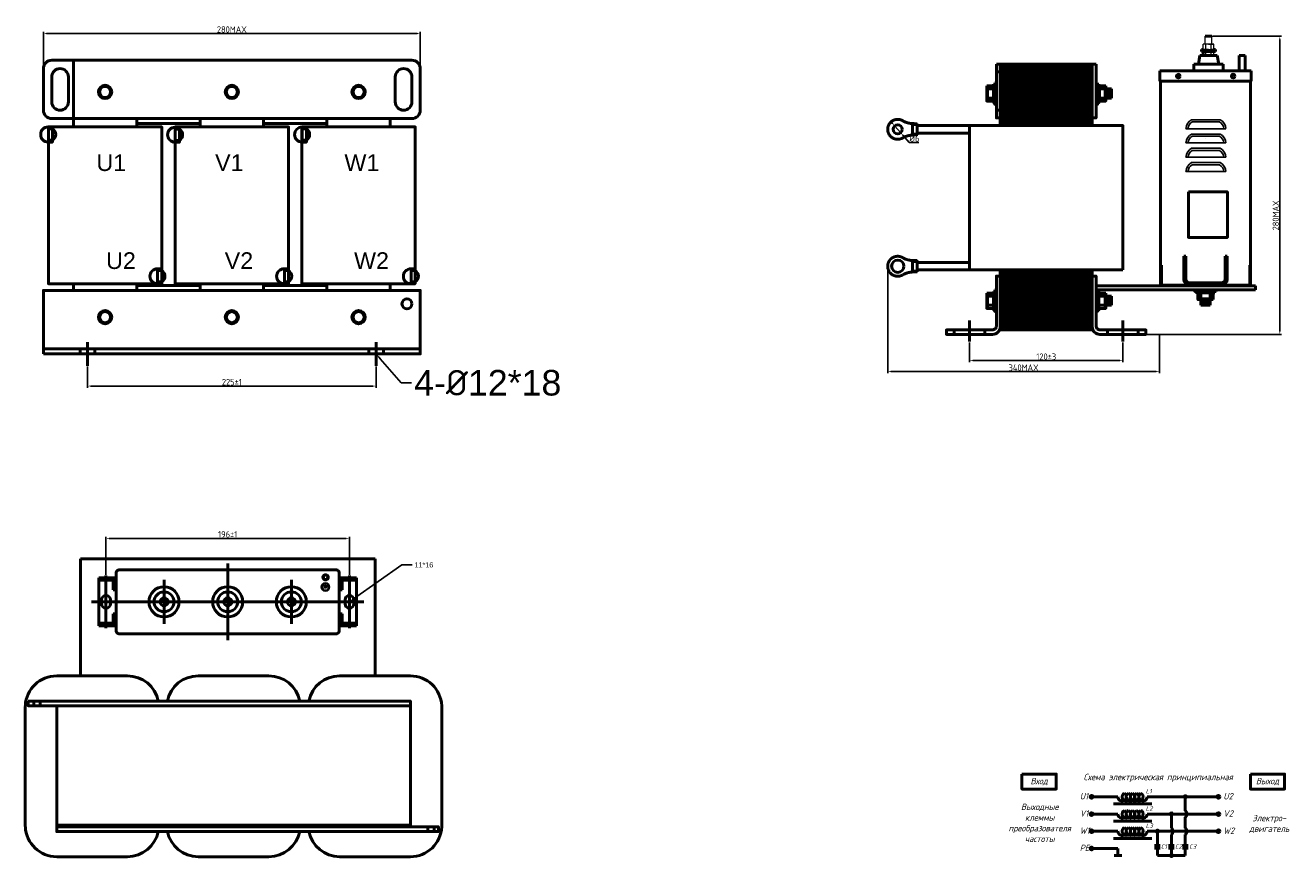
# Model space of a CAD drawing. Header units: millimetres. Extents: x -582 to 408, y 220 to 870.
import ezdxf
from ezdxf import colors
from ezdxf.entities.mleader import LeaderData, LeaderLine
from ezdxf.math import Vec2, Vec3

# ---------------------------------------------------------------- set-up
doc = ezdxf.new("R2010")
doc.units = ezdxf.units.MM
doc.linetypes.add('ACAD_ISO02W100', pattern=[15, 12, -3])
doc.layers.get('0').update_dxf_attribs({"lineweight": 50})
doc.styles.add('GOST-2.304_Type-B', font='GOST Common.ttf')
doc.styles.add('GOST-2.304_Type-B_italic', font='GOST Common Italic.ttf')
doc.styles.get("Standard").update_dxf_attribs({"font": 'arial.ttf'})
doc.dimstyles.new('ISO-25', dxfattribs={"dimtxt": 5, "dimasz": 2.5, "dimexe": 1.25, "dimexo": 0.625, "dimtad": 1, "dimtoh": 1, "dimdec": 0, "dimtxsty": 'GOST-2.304_Type-B', "dimcen": 2.5, "dimadec": 0, "dimazin": 0, "dimtfac": 1, "dimtdec": 0, "dimtmove": 0, "dimatfit": 3, "dimfxl": 1, "dimarcsym": 0})

# ---------------------------------------------------------------- blocks, each defined once
blk = doc.blocks.new('Схема')
for points in [[(126.85, -17.74, 1), (128.61, -17.74, 1)], [(115.97, -31.21, 1), (117.72, -31.21, 1)], [(105.05, -44.68, 1), (106.8, -44.68, 1)], [(115.97, -63.61, 1), (117.72, -63.61, 1)]]:
    blk.add_hatch(color=0).paths.add_polyline_path(points)
for p, q in [((74.98, -17.74), (55.53, -17.74)), ((97.97, -17.74), (128.61, -17.74)), ((127.73, -17.74), (152.48, -17.74)), ((127.73, -17.74), (127.73, -28.73)), ((71.66, -23.35), (101.59, -23.35)), ((74.98, -31.21), (55.53, -31.21)), ((71.66, -36.81), (101.59, -36.81)), ((97.97, -31.21), (130.42, -31.21)), ((116.85, -31.21), (116.85, -42.2)), ((127.73, -33.69), (127.73, -42.2)), ((130.42, -31.21), (152.48, -31.21)), ((74.98, -44.68), (55.53, -44.68)), ((97.97, -44.68), (136.56, -44.68)), ((105.93, -44.68), (105.93, -55.73)), ((116.85, -47.16), (116.85, -55.73)), ((127.73, -47.16), (127.73, -55.73)), ((136.56, -44.68), (152.48, -44.68)), ((74.98, -58.14), (55.53, -58.14)), ((71.66, -50.28), (101.59, -50.28)), ((74.98, -58.14), (74.98, -63.61)), ((103.73, -55.73), (108.12, -55.73)), ((103.73, -57.8), (108.12, -57.8)), ((105.93, -57.8), (105.93, -63.61)), ((114.65, -55.73), (119.04, -55.73)), ((114.65, -57.8), (119.04, -57.8)), ((116.85, -63.61), (116.85, -57.8)), ((125.53, -55.73), (129.93, -55.73)), ((125.53, -57.8), (129.93, -57.8)), ((127.73, -63.61), (127.73, -57.8)), ((77.95, -63.61), (72.01, -63.61)), ((105.93, -63.61), (120.07, -63.61)), ((116.85, -63.61), (127.73, -63.61))]:
    blk.add_line(p, q)
for points in [[(0, 0), (26.76, 0), (26.76, -11.69), (0, -11.69)], [(178.58, 0), (205.34, 0), (205.34, -11.69), (178.58, -11.69)]]:
    blk.add_lwpolyline(points, close=True)
for centre in [(54.46, -17.74), (153.56, -17.74), (54.46, -31.21), (153.56, -31.21), (54.46, -44.68), (153.56, -44.68), (54.46, -58.14)]:
    blk.add_circle(centre, 1.08)
at = {"color": 0}
for centre in [(127.73, -17.74), (116.85, -31.21), (105.93, -44.68), (116.85, -63.61)]:
    blk.add_circle(centre, 0.876, dxfattribs=at)
for centre, radius, start, end in [((78.26, -17.74), 3.28, 180, 60), ((81.54, -17.74), 3.28, 120, 60), ((84.83, -17.74), 3.28, 120, 60), ((88.11, -17.74), 3.28, 120, 60), ((91.4, -17.74), 3.28, 120, 60), ((94.68, -17.74), 3.28, 120, 0), ((78.26, -31.21), 3.28, 180, 60), ((81.54, -31.21), 3.28, 120, 60), ((84.83, -31.21), 3.28, 120, 60), ((88.11, -31.21), 3.28, 120, 60), ((91.4, -31.21), 3.28, 120, 60), ((94.68, -31.21), 3.28, 120, 0), ((125.73, -31.21), 3.19, 308.94144, 51.05856), ((78.26, -44.68), 3.28, 180, 60), ((81.54, -44.68), 3.28, 120, 60), ((84.83, -44.68), 3.28, 120, 60), ((88.11, -44.68), 3.28, 120, 60), ((91.4, -44.68), 3.28, 120, 60), ((94.68, -44.68), 3.28, 120, 0), ((114.84, -44.68), 3.19, 308.94144, 51.05856), ((125.73, -44.68), 3.19, 308.94144, 51.05856)]:
    blk.add_arc(centre, radius, start, end)
at = {"style": 'GOST-2.304_Type-B_italic'}
for s, insert, char_height, width, attachment_point in [('Схема электрическая принципиальная', (106.53, -2.96), 5, 143.4834, 5), ('Вход', (13.38, -5.84), 5, 26.7633, 5), ('Выход', (191.96, -5.84), 5, 26.7633, 5), ('U1', (45.18, -14.79), 5, 144.0546, 1), ('L1', (96.71, -11.66), 3.5, 76.8291, 1), ('U2', (157.44, -14.79), 5, 144.0546, 1), ('Выходные\\Pклеммы\\Pпреобразователя\\Pчастоты', (13.88, -38.1), 5, 26.7633, 5), ('V1', (45.18, -28.26), 5, 144.0546, 1), ('L2', (96.71, -25.13), 3.5, 76.8291, 1), ('V2', (157.44, -28.26), 5, 144.0546, 1), ('L3', (96.71, -38.59), 3.5, 76.8291, 1), ('Электро-\\Pдвигатель', (193.3, -38.93), 5, 17.1809, 5), ('W1', (45.18, -41.72), 5, 144.0546, 1), ('W2', (157.44, -41.72), 5, 144.0546, 1), ('PE', (45.18, -55.19), 5, 144.0546, 1), ('C1', (108.57, -54.89), 3.5, 76.8291, 1), ('C2', (119.64, -54.89), 3.5, 76.8291, 1), ('C3', (130.7, -54.89), 3.5, 76.8291, 1)]:
    blk.add_mtext(s, dxfattribs=dict(at, insert=insert, char_height=char_height, width=width, attachment_point=attachment_point))
blk = doc.blocks.new('*D13')
at = {"color": 0, "lineweight": -2, "transparency": 16777216}
for p, q in [((-567.7, 836.33), (-567.7, 864.36)), ((-565.2, 863.11), (-275.49, 863.11)), ((-272.99, 836.33), (-272.99, 864.36))]:
    blk.add_line(p, q, dxfattribs=at)
at = {"color": 0, "transparency": 16777216}
for points in [[(-565.2, 863.53), (-565.2, 862.69), (-567.7, 863.11)], [(-275.49, 863.53), (-275.49, 862.69), (-272.99, 863.11)]]:
    blk.add_solid(points, dxfattribs=at)
at = {"layer": 'Defpoints', "color": 0, "transparency": 16777216}
for p in [(-272.99, 863.11), (-567.7, 835.71), (-272.99, 835.71)]:
    blk.add_point(p, dxfattribs=at)
at = {"color": 0, "transparency": 16777216, "insert": (-420.34, 866.23), "char_height": 5, "attachment_point": 5, "style": 'GOST-2.304_Type-B'}
blk.add_mtext('280MAX', dxfattribs=at)
blk = doc.blocks.new('*D12')
at = {"color": 0, "lineweight": -2, "transparency": 16777216}
for p, q in [((-533.12, 602.83), (-533.12, 586.31)), ((-307.57, 602.83), (-307.57, 586.31)), ((-530.62, 587.56), (-310.07, 587.56))]:
    blk.add_line(p, q, dxfattribs=at)
at = {"color": 0, "transparency": 16777216}
for points in [[(-530.62, 587.97), (-530.62, 587.14), (-533.12, 587.56)], [(-310.07, 587.97), (-310.07, 587.14), (-307.57, 587.56)]]:
    blk.add_solid(points, dxfattribs=at)
at = {"layer": 'Defpoints', "color": 0, "transparency": 16777216}
for p in [(-533.12, 603.46), (-307.57, 603.46), (-307.57, 587.56)]:
    blk.add_point(p, dxfattribs=at)
at = {"color": 0, "transparency": 16777216, "insert": (-420.34, 590.68), "char_height": 5, "attachment_point": 5, "style": 'GOST-2.304_Type-B'}
blk.add_mtext('225%%P1', dxfattribs=at)
blk = doc.blocks.new('*D11')
at = {"color": 0, "lineweight": -2, "transparency": 16777216}
for p, q in [((156.46, 621.64), (156.46, 606.2)), ((276.46, 621.64), (276.46, 606.2)), ((158.96, 607.45), (273.96, 607.45))]:
    blk.add_line(p, q, dxfattribs=at)
at = {"color": 0, "transparency": 16777216}
for points in [[(158.96, 607.86), (158.96, 607.03), (156.46, 607.45)], [(273.96, 607.86), (273.96, 607.03), (276.46, 607.45)]]:
    blk.add_solid(points, dxfattribs=at)
at = {"layer": 'Defpoints', "color": 0, "transparency": 16777216}
for p in [(156.46, 622.27), (276.46, 622.27), (276.46, 607.45)]:
    blk.add_point(p, dxfattribs=at)
at = {"color": 0, "transparency": 16777216, "insert": (216.46, 610.57), "char_height": 5, "attachment_point": 5, "style": 'GOST-2.304_Type-B'}
blk.add_mtext('120%%P3', dxfattribs=at)
blk = doc.blocks.new('*D8')
at = {"color": 0, "lineweight": -2, "transparency": 16777216}
for p, q in [((96.27, 792.81), (94.62, 794.69)), ((97.92, 790.93), (102.67, 785.52)), ((109.27, 778.01), (104.32, 783.64)), ((116.9, 778.01), (109.27, 778.01))]:
    blk.add_line(p, q, dxfattribs=at)
at = {"color": 0, "transparency": 16777216}
for points in [[(96.58, 793.08), (95.96, 792.53), (97.92, 790.93)], [(104.63, 783.92), (104.01, 783.37), (102.67, 785.52)]]:
    blk.add_solid(points, dxfattribs=at)
at = {"layer": 'Defpoints', "color": 0, "transparency": 16777216}
for p in [(97.92, 790.93), (102.67, 785.52)]:
    blk.add_point(p, dxfattribs=at)
at = {"color": 0, "transparency": 16777216, "insert": (113.4, 781.13), "char_height": 5, "attachment_point": 5, "style": 'GOST-2.304_Type-B'}
blk.add_mtext('{\\fISOCPEUR|b0|i0|c0|p34;%%C}6', dxfattribs=at)
blk = doc.blocks.new('*D10')
at = {"color": 0, "lineweight": -2, "transparency": 16777216}
for p, q in [((92.5, 680.57), (92.5, 597.6)), ((304.99, 628.47), (304.99, 597.6)), ((95, 598.85), (302.49, 598.85))]:
    blk.add_line(p, q, dxfattribs=at)
at = {"color": 0, "transparency": 16777216}
for points in [[(95, 599.27), (95, 598.43), (92.5, 598.85)], [(302.49, 599.27), (302.49, 598.43), (304.99, 598.85)]]:
    blk.add_solid(points, dxfattribs=at)
at = {"layer": 'Defpoints', "color": 0, "transparency": 16777216}
for p in [(92.5, 681.2), (304.99, 629.09), (304.99, 598.85)]:
    blk.add_point(p, dxfattribs=at)
at = {"color": 0, "transparency": 16777216, "insert": (198.74, 601.97), "char_height": 5, "attachment_point": 5, "style": 'GOST-2.304_Type-B'}
blk.add_mtext('340MAX', dxfattribs=at)
blk = doc.blocks.new('*D9')
at = {"color": 0, "lineweight": -2, "transparency": 16777216}
for p, q in [((346.53, 860.99), (400.34, 860.99)), ((399.09, 858.49), (399.09, 630.39)), ((294.15, 627.89), (400.34, 627.89))]:
    blk.add_line(p, q, dxfattribs=at)
at = {"color": 0, "transparency": 16777216}
for points in [[(398.68, 858.49), (399.51, 858.49), (399.09, 860.99)], [(398.68, 630.39), (399.51, 630.39), (399.09, 627.89)]]:
    blk.add_solid(points, dxfattribs=at)
at = {"layer": 'Defpoints', "color": 0, "transparency": 16777216}
for p in [(345.9, 860.99), (293.52, 627.89), (399.09, 627.89)]:
    blk.add_point(p, dxfattribs=at)
at = {"color": 0, "transparency": 16777216, "insert": (395.97, 720.91), "char_height": 5, "attachment_point": 5, "rotation": 90, "style": 'GOST-2.304_Type-B'}
blk.add_mtext('280MAX', dxfattribs=at)
blk = doc.blocks.new('*D14')
at = {"color": 0, "lineweight": -2, "transparency": 16777216}
for p, q in [((-518.76, 440.09), (-518.76, 469.81)), ((-516.26, 468.56), (-330.9, 468.56)), ((-328.4, 440.09), (-328.4, 469.81))]:
    blk.add_line(p, q, dxfattribs=at)
at = {"color": 0, "transparency": 16777216}
for points in [[(-516.26, 468.98), (-516.26, 468.15), (-518.76, 468.56)], [(-330.9, 468.98), (-330.9, 468.15), (-328.4, 468.56)]]:
    blk.add_solid(points, dxfattribs=at)
at = {"layer": 'Defpoints', "color": 0, "transparency": 16777216}
for p in [(-328.4, 468.56), (-518.76, 439.47), (-328.4, 439.47)]:
    blk.add_point(p, dxfattribs=at)
at = {"color": 0, "transparency": 16777216, "insert": (-423.58, 471.69), "char_height": 5, "attachment_point": 5, "style": 'GOST-2.304_Type-B'}
blk.add_mtext('196±1', dxfattribs=at)

msp = doc.modelspace()

# ---------------------------------------------------------------- hatches: boundary and pattern name
h = msp.add_hatch()
h.set_pattern_fill('_USER', color=256, scale=1.2, angle=90, pattern_type=0)
h.set_pattern_definition([(90, (-1771.9458, 632.4404), (-1.2, 7e-17), [])])
h.paths.add_polyline_path([(181.66, 839.09), (181.66, 791.09), (251.26, 791.09), (251.26, 839.09)])
h.paths.add_polyline_path([(181.66, 677.09), (181.66, 631.49), (251.26, 631.49), (251.26, 677.09)])
h = msp.add_hatch()
h.set_pattern_fill('_USER', color=256, scale=1.2, angle=90, pattern_type=0)
h.set_pattern_definition([(90, (-1853.4062, 794.4404), (-1.2, 7e-17), [])])
h.paths.add_polyline_path([(263.03, 812.69), (267.45, 812.69), (267.45, 819.89), (263.03, 819.89)])
h = msp.add_hatch(color=256)
h.dxf.hatch_style = 1
h.paths.add_polyline_path([(251.26, 677.09), (251.26, 678.29), (181.66, 678.29), (181.66, 677.09)])
h = msp.add_hatch()
h.set_pattern_fill('_USER', color=256, scale=1.2, angle=90, pattern_type=0)
h.set_pattern_definition([(90, (-1853.4062, 632.4404), (-1.2, 7e-17), [])])
h.paths.add_polyline_path([(263.03, 650.69), (267.45, 650.69), (267.45, 657.89), (263.03, 657.89)])
h = msp.add_hatch()
h.set_pattern_fill('_USER', color=256, scale=1.2, pattern_type=0)
h.set_pattern_definition([(360, (319.1815, 2771.5588), (3e-16, 1.2), [])])
h.paths.add_polyline_path([(337.43, 655.12), (337.43, 650.7), (344.63, 650.7), (344.63, 655.12)])
h = msp.add_hatch(color=256)
h.set_gradient(color1=(250, 250, 255), one_color=1, tint=1)
edge = h.paths.add_edge_path()
edge.add_line((-347.2, 429.15), (-346.59, 429.15))
edge.add_arc((-346.59, 429.36), 0.209, -90, 0)
edge.add_arc((-346.59, 429.36), 0.209, 0, 90)
edge.add_line((-346.59, 429.57), (-347.2, 429.57))
edge.add_line((-347.2, 429.57), (-347.82, 429.57))
edge.add_arc((-347.82, 429.36), 0.209, 90, 180)
edge.add_arc((-347.82, 429.36), 0.209, 180, 270)
edge.add_line((-347.82, 429.15), (-347.2, 429.15))
edge = h.paths.add_edge_path()
edge.add_line((-347.41, 432.37), (-347.41, 431.46))
edge.add_line((-347.41, 431.46), (-348.75, 431.46))
edge.add_arc((-348.75, 431.25), 0.209, 90, 180)
edge.add_line((-348.96, 431.25), (-348.96, 431.25))
edge.add_arc((-348.75, 431.25), 0.209, -180, -90)
edge.add_line((-348.75, 431.04), (-347.2, 431.04))
edge.add_line((-347.2, 431.04), (-345.66, 431.04))
edge.add_arc((-345.66, 431.25), 0.209, -90, 0)
edge.add_line((-345.45, 431.25), (-345.45, 431.25))
edge.add_arc((-345.66, 431.25), 0.209, 0, 90)
edge.add_line((-345.66, 431.46), (-347, 431.46))
edge.add_line((-347, 431.46), (-347, 432.37))
edge.add_arc((-347.2, 432.37), 0.209, 0, 90)
edge.add_arc((-347.2, 432.37), 0.209, 90, 180)
edge = h.paths.add_edge_path()
edge.add_arc((-348.28, 430.31), 0.209, 90, 180)
edge.add_arc((-348.28, 430.31), 0.209, -180, -90)
edge.add_line((-348.28, 430.1), (-347.2, 430.1))
edge.add_line((-347.2, 430.1), (-346.13, 430.1))
edge.add_arc((-346.13, 430.31), 0.209, -90, 0)
edge.add_arc((-346.13, 430.31), 0.209, 0, 90)
edge.add_line((-346.13, 430.52), (-347.2, 430.52))
edge.add_line((-347.2, 430.52), (-348.28, 430.52))

# ---------------------------------------------------------------- linework, layer by layer
for p, q in [((340.94, 861.13), (340.81, 860.99)), ((340.94, 861.13), (345.77, 861.13)), ((345.77, 861.13), (345.9, 860.99)), ((336.62, 845.95), (335.41, 839.04)), ((336.96, 845.95), (336.62, 845.95)), ((336.96, 845.95), (349.75, 845.95)), ((339.11, 850.63), (337.83, 850.63)), ((337.83, 850.63), (337.83, 849.83)), ((348.88, 849.83), (337.83, 849.83)), ((337.83, 849.8), (337.83, 849.01)), ((337.83, 849.01), (348.88, 849.01)), ((339.11, 848.9), (339.11, 845.95)), ((347.6, 850.63), (348.88, 850.63)), ((348.88, 850.63), (348.88, 849.83)), ((348.88, 849.8), (348.88, 849.01)), ((349.75, 845.95), (350.09, 845.95)), ((350.09, 845.95), (351.3, 839.04)), ((367.21, 845.81), (367.21, 833.86)), ((367.21, 845.81), (371.88, 845.81)), ((371.88, 845.81), (371.88, 833.86)), ((177.46, 833.09), (180.46, 833.09)), ((305.93, 833.86), (305.39, 833.86)), ((305.39, 833.86), (305.39, 825.76)), ((305.39, 833.86), (316.19, 833.86)), ((305.93, 833.86), (376.13, 833.86)), ((328.57, 833.86), (353.5, 833.86)), ((329.37, 833.86), (352.7, 833.86)), ((331.95, 833.86), (331.95, 839.04)), ((331.95, 839.04), (354.76, 839.04)), ((331.95, 833.86), (354.76, 833.86)), ((354.76, 833.86), (354.76, 839.04)), ((361.12, 833.86), (369.55, 833.86)), ((376.13, 833.86), (365.33, 833.86)), ((367.21, 833.86), (371.88, 833.86)), ((376.13, 833.86), (376.67, 833.86)), ((376.67, 833.86), (376.67, 825.76)), ((170.5, 822.29), (170.5, 810.29)), ((258.23, 822.29), (258.23, 810.29)), ((262.42, 822.29), (262.42, 810.29)), ((305.39, 825.76), (305.93, 825.76)), ((305.66, 825.76), (376.94, 825.76)), ((305.93, 665.96), (305.93, 825.76)), ((305.93, 825.76), (376.67, 825.76)), ((341.3, 825.76), (319.7, 825.76)), ((376.13, 665.96), (376.13, 825.76)), ((170.5, 819.89), (175.3, 819.89)), ((170.5, 812.69), (175.3, 812.69)), ((262.42, 819.89), (258.23, 819.89)), ((262.42, 812.69), (258.23, 812.69)), ((263.03, 819.89), (267.45, 819.89)), ((263.03, 812.69), (267.45, 812.69)), ((267.45, 819.89), (267.45, 812.69)), ((177.46, 803.09), (180.46, 803.09)), ((-544.22, 790.07), (-544.22, 796.59)), ((-494.67, 790.07), (-494.67, 796.59)), ((-445.12, 790.07), (-445.12, 796.59)), ((-395.57, 790.07), (-395.57, 796.59)), ((-346.02, 790.07), (-346.02, 796.59)), ((-296.46, 790.07), (-296.46, 796.59)), ((-478.4, 679.24), (-478.4, 677.79)), ((-379.29, 679.24), (-379.29, 677.79)), ((-280.19, 679.24), (-280.19, 677.79)), ((181.66, 677.09), (251.26, 677.09)), ((306.47, 682.16), (305.93, 682.16)), ((306.47, 666.5), (306.47, 682.16)), ((375.59, 666.5), (375.59, 682.16)), ((375.59, 682.16), (376.13, 682.16)), ((-494.67, 666.19), (-494.67, 662.28)), ((-445.12, 666.19), (-445.12, 662.28)), ((-395.57, 666.19), (-395.57, 662.28)), ((-346.02, 666.19), (-346.02, 662.28)), ((373.26, 665.96), (255.46, 665.96)), ((305.93, 665.96), (305.93, 666.5)), ((305.93, 665.96), (376.13, 665.96)), ((305.93, 665.96), (376.13, 665.96)), ((306.47, 666.5), (375.59, 666.5)), ((380.07, 665.96), (373.26, 665.96)), ((380.07, 662.78), (380.07, 665.96)), ((170.5, 660.29), (170.5, 648.29)), ((170.5, 657.89), (175.3, 657.89)), ((255.46, 662.69), (380.07, 662.69)), ((262.42, 657.89), (257.62, 657.89)), ((262.42, 660.29), (262.42, 648.29)), ((263.03, 657.89), (267.45, 657.89)), ((267.45, 657.89), (267.45, 650.69)), ((347.03, 655.73), (335.03, 655.73)), ((337.43, 655.73), (337.43, 660.53)), ((337.43, 655.12), (337.43, 650.7)), ((344.63, 655.73), (344.63, 660.53)), ((344.63, 655.12), (344.63, 650.7)), ((170.5, 650.69), (175.3, 650.69)), ((262.42, 650.69), (257.62, 650.69)), ((263.03, 650.69), (267.45, 650.69)), ((344.63, 650.7), (337.43, 650.7)), ((156.46, 638.8), (156.46, 622.27)), ((276.46, 638.8), (276.46, 622.27)), ((144.46, 631.49), (144.46, 627.89)), ((168.46, 631.49), (168.46, 627.89)), ((264.46, 631.49), (264.46, 627.89)), ((288.46, 631.49), (288.46, 627.89)), ((-272.99, 616.64), (-567.7, 616.64)), ((-538.87, 616.73), (-538.87, 612.72)), ((-533.12, 603.46), (-533.12, 621.99)), ((-527.36, 616.73), (-527.36, 612.72)), ((-313.33, 616.73), (-313.33, 612.72)), ((-307.57, 603.46), (-307.57, 621.99)), ((-301.81, 616.73), (-301.81, 612.72)), ((-538.87, 612.72), (-527.36, 612.72)), ((-313.33, 612.72), (-301.81, 612.72)), ((-538.8, 452.53), (-308.36, 452.53)), ((-423.58, 448.93), (-423.58, 388.94)), ((-308.36, 452.53), (-308.36, 361.07)), ((-510.67, 441.95), (-510.67, 395.92)), ((-508.8, 443.82), (-338.35, 443.82)), ((-473.34, 436.09), (-473.34, 401.78)), ((-423.58, 436.09), (-423.58, 401.78)), ((-373.81, 436.09), (-373.81, 401.78)), ((-336.49, 441.95), (-336.49, 395.92)), ((-526.22, 418.94), (-529.95, 418.94)), ((-508.8, 418.94), (-338.35, 418.94)), ((-384.72, 418.94), (-350.46, 418.94)), ((-320.93, 418.94), (-317.2, 418.94)), ((-508.8, 394.05), (-338.35, 394.05)), ((-575.11, 341.41), (-575.11, 337.73)), ((-570.22, 337.73), (-570.22, 341.41)), ((-557.26, 337.73), (-557.26, 336.5)), ((-280.76, 336.5), (-280.76, 330.35)), ((-280.76, 244.33), (-280.76, 250.47)), ((-557.26, 244.33), (-557.26, 243.1)), ((-286.9, 244.33), (-280.76, 244.33)), ((-280.76, 244.33), (-280.76, 244.33)), ((-280.76, 244.33), (-280.76, 243.1)), ((-280.76, 244.33), (-280.76, 244.33)), ((-280.76, 244.33), (-280.76, 243.1)), ((-267.1, 243.1), (-267.1, 239.41)), ((-262.21, 239.41), (-262.21, 243.1))]:
    msp.add_line(p, q)
at = {"lineweight": 15}
for p, q in [((340.81, 860.99), (343.35, 860.99)), ((340.81, 854.9), (340.81, 860.99)), ((345.9, 860.99), (343.35, 860.99)), ((345.9, 854.9), (345.9, 860.99)), ((339.11, 850.63), (339.11, 854.8)), ((346.54, 854.9), (340.17, 854.9)), ((341.23, 850.74), (341.23, 854.8)), ((343.35, 854.9), (345.88, 854.9)), ((343.35, 854.9), (346.75, 854.9)), ((343.35, 854.9), (345.9, 854.9)), ((343.35, 854.9), (345.9, 854.9)), ((345.48, 850.74), (345.48, 854.8)), ((347.6, 850.63), (347.6, 854.8)), ((347.6, 850.63), (347.6, 854.8)), ((347.6, 850.63), (347.6, 852.75)), ((347.6, 850.63), (347.6, 851.9)), ((347.6, 850.63), (347.6, 851.05)), ((337.83, 850.63), (348.88, 850.63)), ((337.83, 849.8), (348.88, 849.8)), ((343.35, 850.63), (339.11, 850.63)), ((341.23, 850.63), (339.11, 850.63)), ((343.35, 850.63), (341.23, 850.63)), ((341.23, 845.95), (341.23, 848.9)), ((343.35, 850.63), (347.6, 850.63)), ((343.35, 850.63), (345.48, 850.63)), ((347.6, 850.63), (345.48, 850.63)), ((345.48, 845.95), (345.48, 848.9)), ((347.6, 850.63), (347.6, 850.84)), ((347.6, 850.63), (347.6, 850.74)), ((347.6, 845.95), (347.6, 848.9)), ((347.6, 845.95), (347.6, 848.9))]:
    msp.add_line(p, q, dxfattribs=at)
at = {"lineweight": 25}
for p, q in [((330.13, 795.75), (352.48, 795.75)), ((330.57, 794.08), (352.04, 794.08)), ((325.62, 788.74), (356.99, 788.74)), ((330.13, 784.57), (352.48, 784.57)), ((330.57, 782.9), (352.04, 782.9)), ((325.62, 777.56), (356.99, 777.56)), ((330.13, 773.39), (352.48, 773.39)), ((341.3, 781.35), (341.3, 781.35)), ((325.62, 766.39), (356.99, 766.39)), ((330.13, 762.21), (352.48, 762.21)), ((330.57, 771.72), (352.04, 771.72)), ((325.62, 755.21), (356.99, 755.21)), ((330.57, 760.54), (352.04, 760.54)), ((-348.75, 431.46), (-347.41, 431.46)), ((-348.75, 431.04), (-347.2, 431.04)), ((-347.2, 430.52), (-348.28, 430.52)), ((-347.2, 430.1), (-348.28, 430.1)), ((-347.67, 431.25), (-347.67, 431.25)), ((-347.41, 432.37), (-347.41, 431.46)), ((-345.66, 431.04), (-347.2, 431.04)), ((-347.2, 430.52), (-346.13, 430.52)), ((-347.2, 430.31), (-347.2, 430.31)), ((-347.2, 430.1), (-346.13, 430.1)), ((-347, 432.37), (-347, 431.46)), ((-345.66, 431.46), (-347, 431.46)), ((-345.92, 430.31), (-345.92, 430.31)), ((-345.45, 431.25), (-345.45, 431.25))]:
    msp.add_line(p, q, dxfattribs=at)
at = {"color": 0}
for p, q in [((324.03, 671.04), (324.03, 689.18)), ((324.03, 689.18), (324.03, 683.51)), ((324.03, 689.18), (325.73, 689.18)), ((324.03, 683.51), (325.73, 683.51)), ((325.73, 689.18), (325.73, 671.04)), ((356.34, 671.04), (356.34, 689.18)), ((356.34, 689.18), (356.34, 683.51)), ((356.34, 689.18), (356.34, 683.51)), ((356.34, 689.18), (358.04, 689.18)), ((356.34, 683.51), (358.04, 683.51)), ((358.04, 689.18), (358.04, 671.04)), ((328.56, 668.2), (353.51, 668.2)), ((353.51, 666.5), (328.56, 666.5)), ((341.03, 668.2), (336.5, 668.2)), ((341.03, 668.2), (336.5, 668.2)), ((341.03, 668.2), (345.57, 668.2)), ((-510.67, 437.6), (-524.35, 437.6)), ((-524.35, 437.6), (-524.35, 400.27)), ((-510.67, 435.86), (-524.35, 435.86)), ((-518.76, 418.63), (-518.76, 439.47)), ((-510.67, 437.6), (-518.44, 437.6)), ((-518.13, 435.86), (-518.13, 437.6)), ((-510.67, 435.86), (-518.13, 435.86)), ((-510.67, 435.86), (-513.16, 435.86)), ((-513.16, 435.86), (-513.16, 428.27)), ((-510.67, 435.86), (-510.67, 437.6)), ((-336.49, 437.6), (-322.8, 437.6)), ((-336.49, 437.6), (-328.71, 437.6)), ((-336.49, 435.86), (-336.49, 437.6)), ((-336.49, 435.86), (-322.8, 435.86)), ((-336.49, 435.86), (-329.02, 435.86)), ((-336.49, 435.86), (-334, 435.86)), ((-334, 435.86), (-334, 428.27)), ((-329.02, 435.86), (-329.02, 437.6)), ((-328.4, 418.63), (-328.4, 439.47)), ((-322.8, 437.6), (-322.8, 400.27)), ((-510.67, 428.27), (-513.16, 428.27)), ((-510.67, 409.61), (-510.67, 428.27)), ((-336.49, 409.61), (-336.49, 428.27)), ((-336.49, 428.27), (-334, 428.27)), ((-508.8, 418.94), (-526.22, 418.94)), ((-522.18, 417.38), (-522.18, 420.49)), ((-518.76, 420.49), (-518.76, 398.41)), ((-515.33, 420.49), (-515.33, 417.38)), ((-510.67, 418.94), (-510.67, 409.61)), ((-338.35, 418.94), (-320.93, 418.94)), ((-336.49, 418.94), (-336.49, 409.61)), ((-331.82, 420.49), (-331.82, 417.38)), ((-328.4, 420.49), (-328.4, 398.41)), ((-324.98, 417.38), (-324.98, 420.49)), ((-513.16, 409.61), (-513.16, 402.2)), ((-510.67, 409.61), (-513.16, 409.61)), ((-336.49, 409.61), (-334, 409.61)), ((-334, 409.61), (-334, 402.2)), ((-510.67, 400.27), (-524.35, 400.27)), ((-510.67, 402.2), (-524.12, 402.2)), ((-510.67, 402.2), (-518.13, 402.2)), ((-518.13, 402.2), (-518.13, 400.27)), ((-510.67, 400.27), (-510.67, 402.2)), ((-336.49, 402.2), (-323.04, 402.2)), ((-336.49, 402.2), (-329.02, 402.2)), ((-336.49, 400.27), (-336.49, 402.2)), ((-336.49, 400.27), (-322.8, 400.27)), ((-329.02, 402.2), (-329.02, 400.27))]:
    msp.add_line(p, q, dxfattribs=at)
at = {"color": 0, "linetype": 'ACAD_ISO02W100', "ltscale": 0.09}
for p, q in [((336.5, 668.2), (336.5, 666.5)), ((345.57, 668.2), (345.57, 666.5))]:
    msp.add_line(p, q, dxfattribs=at)
for points in [[(-544.22, 842.23), (-561.18, 842.23, 0.414214), (-567.7, 835.71), (-567.7, 803.11, 0.414214), (-561.18, 796.59), (-296.46, 796.59)], [(-296.46, 842.23), (-279.51, 842.23, -0.414214), (-272.99, 835.71), (-272.99, 803.11, -0.414214), (-279.51, 796.59), (-544.22, 796.59)], [(-561.18, 829.19), (-561.18, 809.63, 1), (-548.14, 809.63), (-548.14, 829.19, 1), (-561.18, 829.19, -0.780904)], [(-279.51, 829.19), (-279.51, 809.63, -1), (-292.55, 809.63), (-292.55, 829.19, -1), (-279.51, 829.19, 0.780904)], [(-563.78, 790.07), (-563.94, 790.07, 1), (-563.94, 778.32), (-563.78, 778.32)], [(-563.78, 779.77), (-560.59, 779.77, 0.573603), (-560.59, 788.62), (-563.78, 788.62)], [(-464.55, 789.9), (-464.7, 789.9, 1), (-464.7, 778.15), (-464.55, 778.15)], [(-464.55, 779.6), (-461.35, 779.6, 0.573603), (-461.35, 788.45), (-464.55, 788.45)], [(-365.26, 789.99), (-365.41, 789.99, 1), (-365.41, 778.24), (-365.26, 778.24)], [(-365.26, 779.69), (-362.06, 779.69, 0.573603), (-362.06, 788.54), (-365.26, 788.54)], [(-478.4, 679.24), (-478.55, 679.24, 1), (-478.55, 667.49), (-478.4, 667.49)], [(-478.4, 668.94), (-475.21, 668.94, 0.573603), (-475.21, 677.79), (-478.4, 677.79)], [(-379.29, 679.24), (-379.45, 679.24, 1), (-379.45, 667.49), (-379.29, 667.49)], [(-379.29, 668.94), (-376.1, 668.94, 0.573603), (-376.1, 677.79), (-379.29, 677.79)], [(-280.19, 679.24), (-280.34, 679.24, 1), (-280.34, 667.49), (-280.19, 667.49)], [(-280.19, 668.94), (-277, 668.94, 0.573603), (-277, 677.79), (-280.19, 677.79)], [(-581.81, 337.73, -0.399638), (-557.26, 361.07), (-501.96, 361.07, -0.356394), (-477.88, 341.41)], [(-470.74, 341.41, -0.356394), (-446.66, 361.07), (-391.36, 361.07, -0.356394), (-367.28, 341.41)], [(-360.14, 341.41, -0.356394), (-336.06, 361.07), (-280.76, 361.07, -0.399638), (-256.21, 337.73, -0.356394)], [(-581.81, 243.1, -0.012506), (-581.84, 244.33), (-581.84, 336.5, -0.012506), (-581.81, 337.73, -0.012506)], [(-256.21, 337.73, -0.012506), (-256.18, 336.5), (-256.18, 244.33, -0.012506), (-256.21, 243.1)], [(-541.9, 219.75), (-557.26, 219.75, -0.399638), (-581.81, 243.1)], [(-477.88, 239.41, -0.356394), (-501.96, 219.75), (-541.9, 219.75)], [(-431.3, 219.75), (-446.66, 219.75, -0.356394), (-470.74, 239.41)], [(-367.28, 239.41, -0.356394), (-391.36, 219.75), (-431.3, 219.75)], [(-320.7, 219.75), (-336.06, 219.75, -0.356394), (-360.14, 239.41)], [(-256.21, 243.1, -0.399638), (-280.76, 219.75), (-320.7, 219.75)]]:
    msp.add_lwpolyline(points, format="xyb")
for points in [[(-544.22, 792.68), (-544.22, 842.23), (-296.46, 842.23)], [(181.66, 791.09), (181.66, 839.09), (180.46, 839.09), (180.46, 791.09)], [(181.66, 791.09), (181.66, 839.09), (251.26, 839.09), (251.26, 791.09)], [(251.26, 791.09), (251.26, 839.09), (252.46, 839.09), (252.46, 791.09)], [(-445.12, 792.68), (-494.67, 792.68)], [(-346.02, 792.68), (-395.57, 792.68)], [(-296.46, 796.59), (-296.46, 792.68)], [(-475.11, 667.49), (-563.78, 667.49), (-563.78, 790.07), (-475.11, 790.07), (-475.11, 790.07), (-475.11, 667.49)], [(-376.01, 667.49), (-464.68, 667.49), (-464.68, 790.07), (-376.01, 790.07), (-376.01, 790.07), (-376.01, 667.49)], [(-276.9, 667.49), (-365.58, 667.49), (-365.58, 790.07), (-276.9, 790.07), (-276.9, 790.07), (-276.9, 667.49)], [(156.46, 791.09), (115.63, 791.09), (115.63, 785.32), (156.46, 785.32)], [(276.46, 678.29), (156.46, 678.29), (156.46, 791.09), (276.46, 791.09), (276.46, 791.09), (276.46, 678.29)], [(156.46, 684.07), (115.63, 684.07), (115.63, 678.29), (156.46, 678.29)], [(180.46, 678.29), (180.46, 631.49), (181.66, 631.49), (181.66, 678.29)], [(251.26, 678.29), (251.26, 631.49), (181.66, 631.49), (181.66, 678.29)], [(252.46, 678.29), (252.46, 631.49), (251.26, 631.49), (251.26, 678.29)], [(-544.22, 662.28), (-544.22, 666.19), (-544.22, 667.49)], [(-494.67, 667.49), (-494.67, 666.19), (-475.11, 666.19)], [(-475.11, 666.19), (-445.12, 666.19), (-445.12, 667.49)], [(-395.57, 667.49), (-395.57, 666.19), (-380.77, 666.19)], [(-380.77, 666.19), (-346.02, 666.19), (-346.02, 667.49)], [(-296.46, 667.49), (-296.46, 666.19), (-296.46, 662.28)], [(-538.8, 452.53), (-538.8, 361.07)], [(-557.26, 341.41), (-280.76, 341.41), (-280.76, 244.33), (-557.26, 244.33), (-557.26, 337.73)], [(-557.26, 337.73), (-280.76, 337.73), (-280.76, 341.41), (-557.26, 341.41)], [(-557.26, 341.41), (-280.76, 341.41), (-280.76, 337.73), (-557.26, 337.73)], [(-477.88, 341.41), (-360.14, 341.41)], [(-280.76, 239.41), (-557.26, 239.41), (-557.26, 243.1), (-280.76, 243.1)]]:
    msp.add_lwpolyline(points)
for points in [[(177.46, 839.09), (180.46, 839.09), (180.46, 797.09), (177.46, 797.09)], [(255.46, 839.09), (252.46, 839.09), (252.46, 797.09), (255.46, 797.09)], [(-521.94, 821.77), (-524.44, 817.45), (-521.94, 813.13), (-516.95, 813.13), (-514.46, 817.45), (-516.95, 821.77)], [(-422.84, 821.77), (-425.34, 817.45), (-422.84, 813.13), (-417.85, 813.13), (-415.35, 817.45), (-417.85, 821.77)], [(-323.74, 821.77), (-326.23, 817.45), (-323.74, 813.13), (-318.75, 813.13), (-316.25, 817.45), (-318.75, 821.77)], [(169.89, 822.29), (175.3, 822.29), (175.3, 810.29), (169.89, 810.29)], [(175.3, 823.49), (176.26, 823.49), (176.26, 809.09), (175.3, 809.09)], [(176.26, 824.69), (177.46, 824.69), (177.46, 807.89), (176.26, 807.89)], [(256.66, 824.69), (255.46, 824.69), (255.46, 807.89), (256.66, 807.89)], [(257.62, 823.49), (256.66, 823.49), (256.66, 809.09), (257.62, 809.09)], [(263.03, 822.29), (257.62, 822.29), (257.62, 810.29), (263.03, 810.29)], [(115.63, 792.64), (111.82, 792.64), (111.82, 784.5), (115.63, 784.5)], [(115.63, 783.82), (111.82, 783.82), (111.82, 791.96), (115.63, 791.96)], [(-563.78, 790.07), (-560.59, 790.07), (-560.59, 778.32), (-563.78, 778.32)], [(-464.55, 789.9), (-461.35, 789.9), (-461.35, 778.15), (-464.55, 778.15)], [(-365.26, 789.99), (-362.06, 789.99), (-362.06, 778.24), (-365.26, 778.24)], [(327.66, 739.26), (358.07, 739.26), (358.07, 703.75), (327.66, 703.75)], [(115.63, 685.61), (111.82, 685.61), (111.82, 677.47), (115.63, 677.47)], [(115.63, 676.79), (111.82, 676.79), (111.82, 684.93), (115.63, 684.93)], [(-478.4, 679.24), (-475.21, 679.24), (-475.21, 667.49), (-478.4, 667.49)], [(-379.29, 679.24), (-376.1, 679.24), (-376.1, 667.49), (-379.29, 667.49)], [(-280.19, 679.24), (-277, 679.24), (-277, 667.49), (-280.19, 667.49)], [(-567.7, 612.72), (-272.99, 612.72), (-272.99, 662.28), (-567.7, 662.28)], [(169.89, 660.29), (175.3, 660.29), (175.3, 648.29), (169.89, 648.29)], [(175.3, 661.49), (176.26, 661.49), (176.26, 647.09), (175.3, 647.09)], [(176.26, 662.69), (177.46, 662.69), (177.46, 645.89), (176.26, 645.89)], [(256.66, 662.69), (255.46, 662.69), (255.46, 645.89), (256.66, 645.89)], [(257.62, 661.49), (256.66, 661.49), (256.66, 647.09), (257.62, 647.09)], [(263.03, 660.29), (257.62, 660.29), (257.62, 648.29), (263.03, 648.29)], [(349.43, 661.49), (349.43, 662.69), (332.63, 662.69), (332.63, 661.49)], [(348.23, 660.53), (348.23, 661.49), (333.83, 661.49), (333.83, 660.53)], [(347.03, 655.12), (347.03, 660.53), (335.03, 660.53), (335.03, 655.12)], [(-521.94, 645.73), (-524.44, 641.41), (-521.94, 637.09), (-516.95, 637.09), (-514.46, 641.41), (-516.95, 645.73)], [(-422.84, 645.73), (-425.34, 641.41), (-422.84, 637.09), (-417.85, 637.09), (-415.35, 641.41), (-417.85, 645.73)], [(-323.74, 645.73), (-326.23, 641.41), (-323.74, 637.09), (-318.75, 637.09), (-316.25, 641.41), (-318.75, 645.73)], [(-579.7, 341.41), (-280.76, 341.41), (-280.76, 337.73), (-579.7, 337.73)], [(-557.26, 243.1), (-258.83, 243.1), (-258.83, 239.41), (-557.26, 239.41)]]:
    msp.add_lwpolyline(points, close=True)
for points in [[(180.46, 633.89), (180.46, 673.49), (177.46, 673.49), (177.46, 634.49, -0.414214), (174.46, 631.49), (138.46, 631.49), (138.46, 627.89), (174.46, 627.89, 0.414214)], [(252.46, 633.89), (252.46, 673.49), (255.46, 673.49), (255.46, 634.49, 0.414214), (258.46, 631.49), (294.46, 631.49), (294.46, 627.89), (258.46, 627.89, -0.414214)]]:
    msp.add_lwpolyline(points, format="xyb", close=True)
for centre, radius in [((319.7, 829.81), 1.4), ((362.63, 829.81), 1.4), ((-519.45, 817.45), 5.22), ((-519.45, 817.45), 5.22), ((-519.45, 817.45), 4.32), ((-420.34, 817.45), 5.22), ((-420.34, 817.45), 5.22), ((-420.34, 817.45), 4.32), ((-321.24, 817.45), 5.22), ((-321.24, 817.45), 5.22), ((-321.24, 817.45), 4.32), ((100.3, 788.23), 3.6), ((100.3, 681.2), 4.8), ((-283.42, 651.84), 3.91), ((-519.45, 641.41), 5.22), ((-519.45, 641.41), 4.32), ((-420.34, 641.41), 5.22), ((-420.34, 641.41), 5.22), ((-420.34, 641.41), 4.32), ((-321.24, 641.41), 5.22), ((-321.24, 641.41), 5.22), ((-321.24, 641.41), 4.32), ((-347.02, 438.09), 2.07), ((-473.34, 418.94), 11.82), ((-473.34, 418.94), 7.78), ((-423.58, 418.94), 11.82), ((-423.58, 418.94), 7.78), ((-373.81, 418.94), 11.82), ((-373.81, 418.94), 7.78), ((-473.34, 418.94), 3.11), ((-423.58, 418.94), 3.11), ((-373.81, 418.94), 3.11)]:
    msp.add_circle(centre, radius)
at = {"lineweight": 25}
for radius in [3.24, 2.57]:
    msp.add_circle((-347.14, 430.52), radius, dxfattribs=at)
at = {"lineweight": 15}
for centre, radius, start, end in [((340.17, 849.54), 5.36, 78.57881, 101.42119), ((343.35, 833.62), 21.29, 84.27519, 95.72481), ((346.54, 849.54), 5.36, 78.57881, 101.42119), ((340.17, 855.99), 5.36, 258.57881, 281.42119), ((340.17, 843.65), 5.36, 78.57881, 101.42119), ((343.35, 871.92), 21.29, 264.27519, 275.72481), ((343.35, 827.72), 21.29, 84.27519, 95.72481), ((346.54, 855.99), 5.36, 258.57881, 281.42119), ((346.54, 843.65), 5.36, 78.57881, 101.42119)]:
    msp.add_arc(centre, radius, start, end, dxfattribs=at)
at = {"lineweight": 25}
for centre, radius, start, end in [((334.16, 788.21), 8.55, 118.12466, 176.40489), ((334.16, 788.21), 6.89, 121.42622, 175.53214), ((348.45, 788.21), 6.89, 4.46786, 58.57378), ((348.45, 788.21), 8.55, 3.59511, 61.87534), ((334.16, 777.03), 8.55, 118.12466, 176.40489), ((334.16, 777.03), 6.89, 121.42622, 175.53214), ((348.45, 777.03), 6.89, 4.46786, 58.57378), ((348.45, 777.03), 8.55, 3.59511, 61.87534), ((334.16, 765.85), 8.55, 118.12466, 176.40489), ((348.45, 765.85), 8.55, 3.59511, 61.87534), ((334.16, 754.67), 8.55, 118.12466, 176.40489), ((334.16, 765.85), 6.89, 121.42622, 175.53214), ((348.45, 765.85), 6.89, 4.46786, 58.57378), ((348.45, 754.67), 8.55, 3.59511, 61.87534), ((334.16, 754.67), 6.89, 121.42622, 175.53214), ((348.45, 754.67), 6.89, 4.46786, 58.57378), ((-347.46, 431.25), 0.209, 90, 180), ((-347.46, 431.25), 0.209, 180, 270), ((-347.2, 432.37), 0.209, 90, 180), ((-347.2, 432.37), 0.209, 0, 90), ((-346.99, 430.31), 0.209, 90, 180), ((-346.99, 430.31), 0.209, 180, 270), ((-346.13, 430.31), 0.209, 0, 90), ((-346.13, 430.31), 0.209, 270, 0), ((-345.66, 431.25), 0.209, 0, 90), ((-345.66, 431.25), 0.209, 270, 0)]:
    msp.add_arc(centre, radius, start, end, dxfattribs=at)
at = {"color": 0}
for centre, radius, start, end in [((328.56, 671.04), 4.53, 180, 270), ((328.56, 671.04), 2.83, 180, 270), ((353.51, 671.04), 2.83, 270, 0), ((353.51, 671.04), 4.53, 270, 0), ((-518.76, 420.49), 3.42, 0, 180), ((-518.76, 417.38), 3.42, 180, 0), ((-328.4, 420.49), 3.42, 0, 180), ((-328.4, 417.38), 3.42, 180, 0)]:
    msp.add_arc(centre, radius, start, end, dxfattribs=at)
for centre, radius, start, end in [((-508.8, 441.95), 1.87, 90, 180), ((-347.02, 438.09), 1.76, 120, 45), ((-338.35, 441.95), 1.87, 0, 90), ((-473.34, 418.94), 2.49, 270, 180), ((-423.58, 418.94), 2.49, 270, 180), ((-373.81, 418.94), 2.49, 270, 180), ((-508.8, 395.92), 1.87, 180, 270), ((-338.35, 395.92), 1.87, 270, 0)]:
    msp.add_arc(centre, radius, start, end)
for points in [[(113.73, 792.64), (112.52, 792.66), (108.4, 792.66), (104.87, 794.54), (101.47, 797), (97.3, 796.56), (94.5, 793.44), (91.69, 790.32), (91.69, 786.13), (94.5, 783.01), (97.3, 779.89), (101.47, 779.45), (104.87, 781.91), (108.4, 783.79), (112.52, 783.79), (113.73, 783.82)], [(113.73, 685.61), (112.52, 685.63), (108.4, 685.63), (104.87, 687.52), (101.47, 689.98), (97.3, 689.53), (94.5, 686.42), (91.69, 683.3), (91.69, 679.1), (94.5, 675.98), (97.3, 672.86), (101.47, 672.42), (104.87, 674.88), (108.4, 676.76), (112.52, 676.76), (113.73, 676.79)]]:
    msp.add_rational_spline(points, [1, 1, 1, 1, 0.828996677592, 0.828996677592, 1, 0.828996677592, 0.828996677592, 1, 0.828996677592, 0.828996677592, 1, 1, 1, 1], degree=3, knots=[0, 0, 0, 0, 0.942402, 0.942402, 0.942402, 2.407431, 2.407431, 2.407431, 3.872461, 3.872461, 3.872461, 5.33749, 5.33749, 5.33749, 6.279892, 6.279892, 6.279892, 6.279892])

# ---------------------------------------------------------------- block references
msp.add_blockref('Схема', (197.49, 284.3))

# ---------------------------------------------------------------- texts
at = {"char_height": 13.04, "attachment_point": 1}
for s, insert in [('U1', (-526.23, 768.71)), ('V1', (-433.45, 768.71)), ('W1', (-332.3, 768.71)), ('U2', (-518.7, 692.13)), ('V2', (-425.93, 692.13)), ('W2', (-324.78, 692.13))]:
    msp.add_mtext_dynamic_manual_height_columns(s, width=35.3787, gutter_width=20.38, heights=[0], dxfattribs=dict(at, insert=insert))

# ---------------------------------------------------------------- dimensions: what is measured, and where the dimension line sits
for base, p1, p2, text, picture, middle in [((-272.99, 863.11), (-567.7, 835.71), (-272.99, 835.71), '280MAX', '*D13', (-420.34, 866.23)), ((304.99, 598.85), (92.5, 681.2), (304.99, 629.09), '340MAX', '*D10', (198.74, 601.97)), ((276.46, 607.45), (156.46, 622.27), (276.46, 622.27), '120%%P3', '*D11', (216.46, 610.57)), ((-307.57, 587.56), (-533.12, 603.46), (-307.57, 603.46), '225%%P1', '*D12', (-420.34, 590.68)), ((-328.4, 468.56), (-518.76, 439.47), (-328.4, 439.47), '196±1', '*D14', (-423.58, 471.69))]:
    dim = msp.add_linear_dim(base=base, p1=p1, p2=p2, text=text, dimstyle='ISO-25')
    dim.commit()
    dim.dimension.update_dxf_attribs({"geometry": picture, "text_midpoint": middle})
dim = msp.add_linear_dim(base=(399.09, 627.89), p1=(345.9, 860.99), p2=(293.52, 627.89), angle=90, text='280MAX', dimstyle='ISO-25')
dim.commit()
dim.dimension.update_dxf_attribs({"geometry": '*D9', "text_midpoint": (399.09, 720.91), "dimtype": 160})
dim = msp.add_diameter_dim_2p(p1=(97.92, 790.93), p2=(102.67, 785.52), text='{\\fISOCPEUR|b0|i0|c0|p34;%%C}6', dimstyle='ISO-25')
dim.commit()
dim.dimension.update_dxf_attribs({"geometry": '*D8', "text_midpoint": (113.4, 781.13)})

# ---------------------------------------------------------------- leaders
ml = msp.add_multileader_mtext('Standard')
ml.set_content('4-{\\fISOCPEUR|b0|i0|c0|p34;%%C}12*18', color=256)
ml.set_leader_properties()
ml.build(insert=Vec2(0, 0))
ml.multileader.update_dxf_attribs({"arrow_head_size": 5, "scale": 4})
ctx = ml.context
ctx.base_point, ctx.scale, ctx.char_height, ctx.arrow_head_size, ctx.plane_origin = Vec3(-279.87, 590.01), 4, 20, 5, Vec3(-301.81, 612.72)
notes = []
notes.append((ctx, [(0, (1, 1, 0), (-287.87, 590.01), (1, 0), 8, [(0, [(-307.57, 612.72)], 256, [])])]))
ctx.mtext.insert, ctx.mtext.flow_direction = Vec3(-277.87, 600.18), 5
ml = msp.add_multileader_mtext('Standard')
ml.set_content('11*16', color=256)
ml.set_leader_properties()
ml.build(insert=Vec2(0, 0))
ml.multileader.update_dxf_attribs({"arrow_head_size": 5})
ctx = ml.context
ctx.base_point, ctx.arrow_head_size, ctx.plane_origin = Vec3(-279.45, 447.78), 5, Vec3(-328.4, 418.94)
notes.append((ctx, [(0, (1, 1, 0), (-287.45, 447.78), (1, 0), 8, [(0, [(-328.4, 418.94)], 256, [])])]))
ctx.mtext.insert, ctx.mtext.flow_direction = Vec3(-277.45, 449.81), 5
for ctx, leaders in notes:
    for number, flags, end, landing, length, lines in leaders:
        leader = LeaderData()
        leader.index, (leader.has_last_leader_line, leader.has_dogleg_vector, leader.attachment_direction) = number, flags
        leader.last_leader_point, leader.dogleg_vector, leader.dogleg_length = Vec3(end), Vec3(landing), length
        for number, points, colour, breaks in lines:
            line = LeaderLine()
            line.index, line.vertices, line.color, line.breaks = number, Vec3.list(points), colors.encode_raw_color(colour), breaks
            leader.lines.append(line)
        ctx.leaders.append(leader)

doc.saveas('drawing.dxf')
